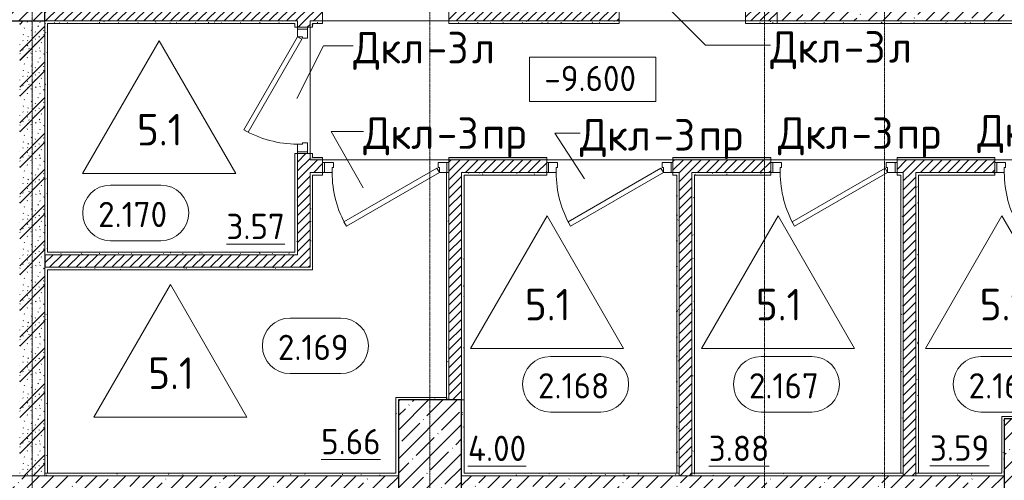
# Model space of a CAD drawing. Header units: millimetres. Extents: x -4136 to 63268, y -10605 to 130973.
# Tile 24 of 47: x 26700 to 34500, y 33664 to 37310. Entities that reach past the tile are written whole.
import ezdxf

# ---------------------------------------------------------------- set-up
doc = ezdxf.new("R2010")
doc.units = ezdxf.units.MM
doc.linetypes.add('4_ Штрихпунктир_ 10 х 2 мм', pattern=[14, 10, -2, 0, -2])
for name, color, linetype, lineweight in [('A-AREA-IDEN', 7, 'Continuous', 5), ('A-DOOR', 7, 'Continuous', 13), ('A-DOOR-FRAM', 7, 'Continuous', 13), ('A-DOOR-IDEN', 7, 'Continuous', 5), ('A-FLOR', 7, 'Continuous', 13), ('A-FLOR-IDEN', 7, 'Continuous', 5), ('A-WALL', 7, 'Continuous', 13), ('A-WALL-PATT', 7, 'Continuous', 13), ('G-ANNO-DIMS', 7, 'Continuous', 5), ('I-WALL', 7, 'Continuous', 13), ('S-COLS', 7, 'Continuous', 25), ('S-GRID', 7, 'Continuous', 5)]:
    doc.layers.add(name, color=color, linetype=linetype, lineweight=lineweight)
doc.styles.add('GOST Common_2', font='GOST_Common.ttf', dxfattribs={"height": 250})
doc.styles.add('GOST Common_3', font='GOST_Common.ttf', dxfattribs={"height": 200})
pattern_1 = [(0, (0, 0), (203.2, 50.8), [3.353, -149.047, 3.353, -149.047, -812.8]), (0, (0, 0), (203.2, 50.8), [-304.8, 3.353, -301.447, 3.353, -149.047, -355.6]), (0, (0, 0), (203.2, 50.8), [-762, 3.353, -98.247, 3.353, -250.647]), (120, (76.2, 25.4), (-145.59409, 150.57636), [3.353, -149.047, 3.353, -149.047, -812.8]), (120, (76.2, 25.4), (-145.59409, 150.57636), [-304.8, 3.353, -301.447, 3.353, -149.047, -355.6]), (120, (76.2, 25.4), (-145.59409, 150.57636), [-762, 3.353, -98.247, 3.353, -250.647]), (240, (101.6, 127), (-57.60591, -201.37636), [3.353, -149.047, 3.353, -149.047, -812.8]), (240, (101.6, 127), (-57.60591, -201.37636), [-304.8, 3.353, -301.447, 3.353, -149.047, -355.6]), (240, (101.6, 127), (-57.60591, -201.37636), [-762, 3.353, -98.247, 3.353, -250.647])]
pattern_2 = [(45, (0, 0), (-35.35534, 35.35534), [])]
pattern_3 = [(45, (0, 0), (-114.04925, 114.04925), []), (45, (114.05, 0), (-114.04925, 114.04925), [201.612, -40.322, 3.353, -36.97])]

# ---------------------------------------------------------------- blocks, each defined once
blk = doc.blocks.new('Наметкина 10_РД_АР_П_Отделка_R21_rvt-1--02_Подвал_МП_часть А')
at = {"layer": 'A-WALL-PATT', "lineweight": 5}
h = blk.add_hatch(dxfattribs=at)
h.set_pattern_fill('FP_16', color=256, style=0, pattern_type=2)
h.set_pattern_definition(pattern_1)
h.paths.add_polyline_path([(26906.8, 35450), (26920, 35450), (26920, 37300), (26900, 37300), (26900, 35450)])
h = blk.add_hatch(dxfattribs=at)
h.set_pattern_fill('FP_16', color=256, style=0, pattern_type=2)
h.set_pattern_definition(pattern_1)
h.paths.add_polyline_path([(28880, 37280), (28880, 37300), (26920, 37300), (26920, 37280), (28627.2, 37280)])
h = blk.add_hatch(dxfattribs=at)
h.set_pattern_fill('FP_16', color=256, style=0, pattern_type=2)
h.set_pattern_definition(pattern_1)
h.paths.add_polyline_path([(28900, 35470), (28900, 36250), (28880, 36250), (28880, 35470)])
h.paths.add_polyline_path([(28900, 37250), (28900, 37300), (28880, 37300), (28880, 37250)])
h = blk.add_hatch(dxfattribs=at)
h.set_pattern_fill('FP_16', color=256, style=0, pattern_type=2)
h.set_pattern_definition(pattern_1)
h.paths.add_polyline_path([(32700, 37280), (32700, 37300), (32450, 37300), (32450, 37280)])
h.paths.add_polyline_path([(29100, 37280), (29100, 37300), (29000, 37300), (29000, 37280), (29020, 37280)])
h.paths.add_polyline_path([(30347.5, 37280), (31450, 37280), (31450, 37300), (30100, 37300), (30100, 37280)])
h = blk.add_hatch(dxfattribs=at)
h.set_pattern_fill('FP_16', color=256, style=0, pattern_type=2)
h.set_pattern_definition(pattern_1)
h.paths.add_polyline_path([(35508.6, 37280), (36220, 37280), (36220, 37300), (32700, 37300), (32700, 37280), (33788.2, 37280)])
h = blk.add_hatch(dxfattribs=at)
h.set_pattern_fill('FP_16', color=256, style=0, pattern_type=2)
h.set_pattern_definition(pattern_1)
h.paths.add_polyline_path([(29020, 36220), (29020, 36250), (29000, 36250), (29000, 36220)])
h.paths.add_polyline_path([(29000, 37250), (29020, 37250), (29020, 37280), (29000, 37280)])
h = blk.add_hatch(dxfattribs=at)
h.set_pattern_fill('FP_16', color=256, style=0, pattern_type=2)
h.set_pattern_definition(pattern_1)
h.paths.add_polyline_path([(37056.3, 36200), (37280, 36200), (37280, 36220), (37050, 36220), (37050, 36200), (37054.2, 36200)])
h.paths.add_polyline_path([(33788.2, 36200), (34425, 36200), (34425, 36220), (33650, 36220), (33650, 36200)])
h.paths.add_polyline_path([(32650, 36200), (32650, 36220), (31875, 36220), (31875, 36200), (32067.9, 36200)])
h.paths.add_polyline_path([(35508.6, 36200), (36050, 36200), (36050, 36220), (35425, 36220), (35425, 36200)])
h.paths.add_polyline_path([(30347.5, 36200), (30875, 36200), (30875, 36220), (30100, 36220), (30100, 36200)])
h.paths.add_polyline_path([(29000, 36200), (29100, 36200), (29100, 36220), (29000, 36220)])
h = blk.add_hatch(dxfattribs=at)
h.set_pattern_fill('FP_16', color=256, style=0, pattern_type=2)
h.set_pattern_definition(pattern_1)
h.paths.add_polyline_path([(29020, 35350), (29020, 36080), (29000, 36080), (29000, 35350)])
h = blk.add_hatch(dxfattribs=at)
h.set_pattern_fill('FP_16', color=256, style=0, pattern_type=2)
h.set_pattern_definition(pattern_1)
h.paths.add_polyline_path([(30080, 34300), (30100, 34300), (30100, 36100), (30080, 36100), (30080, 34320)])
h = blk.add_hatch(dxfattribs=at)
h.set_pattern_fill('FP_16', color=256, style=0, pattern_type=2)
h.set_pattern_definition(pattern_1)
h.paths.add_polyline_path([(30875, 36080), (30875, 36100), (30200, 36100), (30200, 36080), (30347.5, 36080)])
h.paths.add_polyline_path([(31905, 36080), (31905, 36100), (31875, 36100), (31875, 36080)])
h = blk.add_hatch(dxfattribs=at)
h.set_pattern_fill('FP_16', color=256, style=0, pattern_type=2)
h.set_pattern_definition(pattern_1)
h.paths.add_polyline_path([(30220, 34300), (30220, 36080), (30200, 36080), (30200, 34300)])
h = blk.add_hatch(dxfattribs=at)
h.set_pattern_fill('FP_16', color=256, style=0, pattern_type=2)
h.set_pattern_definition(pattern_1)
h.paths.add_polyline_path([(31905, 33720), (31925, 33720), (31925, 36100), (31905, 36100), (31905, 36028.8)])
h = blk.add_hatch(dxfattribs=at)
h.set_pattern_fill('FP_16', color=256, style=0, pattern_type=2)
h.set_pattern_definition(pattern_1)
h.paths.add_polyline_path([(32025, 33720), (32045, 33720), (32045, 36100), (32025, 36100), (32025, 36028.8)])
h = blk.add_hatch(dxfattribs=at)
h.set_pattern_fill('FP_16', color=256, style=0, pattern_type=2)
h.set_pattern_definition(pattern_1)
h.paths.add_polyline_path([(33650, 36080), (33680, 36080), (33680, 36100), (33650, 36100)])
h.paths.add_polyline_path([(32650, 36080), (32650, 36100), (32045, 36100), (32045, 36080), (32067.9, 36080)])
h = blk.add_hatch(dxfattribs=at)
h.set_pattern_fill('FP_16', color=256, style=0, pattern_type=2)
h.set_pattern_definition(pattern_1)
h.paths.add_polyline_path([(33680, 33720), (33700, 33720), (33700, 36100), (33680, 36100), (33680, 36028.8)])
h = blk.add_hatch(dxfattribs=at)
h.set_pattern_fill('FP_16', color=256, style=0, pattern_type=2)
h.set_pattern_definition(pattern_1)
h.paths.add_polyline_path([(33800, 33720), (33820, 33720), (33820, 36100), (33800, 36100), (33800, 36028.8)])
h = blk.add_hatch(dxfattribs=at)
h.set_pattern_fill('FP_16', color=256, style=0, pattern_type=2)
h.set_pattern_definition(pattern_1)
h.paths.add_polyline_path([(35455, 36080), (35475, 36080), (35475, 36100), (35425, 36100), (35425, 36080)])
h.paths.add_polyline_path([(34425, 36080), (34425, 36100), (33820, 36100), (33820, 36080)])
h = blk.add_hatch(dxfattribs=at)
h.set_pattern_fill('FP_16', color=256, style=0, pattern_type=2)
h.set_pattern_definition(pattern_1)
h.paths.add_polyline_path([(28627.2, 35450), (28900, 35450), (28900, 35470), (26920, 35470), (26920, 35450)])
h = blk.add_hatch(dxfattribs=at)
h.set_pattern_fill('FP_16', color=256, style=0, pattern_type=2)
h.set_pattern_definition(pattern_1)
h.paths.add_polyline_path([(26900, 35330), (29020, 35330), (29020, 35350), (26900, 35350)])
h = blk.add_hatch(dxfattribs=at)
h.set_pattern_fill('FP_16', color=256, style=0, pattern_type=2)
h.set_pattern_definition(pattern_1)
h.paths.add_polyline_path([(26900, 33720), (26920, 33720), (26920, 35330), (26900, 35330)])
h = blk.add_hatch(dxfattribs=at)
h.set_pattern_fill('FP_16', color=256, style=0, pattern_type=2)
h.set_pattern_definition(pattern_1)
h.paths.add_polyline_path([(29700, 33720), (29700, 34320), (29680, 34320), (29680, 33720)])
h = blk.add_hatch(dxfattribs=at)
h.set_pattern_fill('FP_16', color=256, style=0, pattern_type=2)
h.set_pattern_definition(pattern_1)
h.paths.add_polyline_path([(30080, 34300), (30080, 34320), (29700, 34320), (29700, 34300)])
h = blk.add_hatch(dxfattribs=at)
h.set_pattern_fill('FP_16', color=256, style=0, pattern_type=2)
h.set_pattern_definition(pattern_1)
h.paths.add_polyline_path([(30220, 33700), (30220, 34300), (30200, 34300), (30200, 33700)])
h = blk.add_hatch(dxfattribs=at)
h.set_pattern_fill('FP_16', color=256, style=0, pattern_type=2)
h.set_pattern_definition(pattern_1)
h.paths.add_polyline_path([(34480, 33700), (34500, 33700), (34500, 34170), (34480, 34170), (34480, 33720)])
h = blk.add_hatch(dxfattribs=at)
h.set_pattern_fill('FP_16', color=256, style=0, pattern_type=2)
h.set_pattern_definition(pattern_1)
h.paths.add_polyline_path([(35100, 34150), (35120, 34150), (35120, 34170), (34500, 34170), (34500, 34150)])
h = blk.add_hatch(dxfattribs=at)
h.set_pattern_fill('FP_16', color=256, style=0, pattern_type=2)
h.set_pattern_definition(pattern_1)
h.paths.add_polyline_path([(29700, 33700), (29700, 33720), (26900, 33720), (26900, 33700), (28627.2, 33700)])
h = blk.add_hatch(dxfattribs=at)
h.set_pattern_fill('FP_16', color=256, style=0, pattern_type=2)
h.set_pattern_definition(pattern_1)
h.paths.add_polyline_path([(33800, 33700), (34480, 33700), (34480, 33720), (33800, 33720)])
h.paths.add_polyline_path([(30220, 33700), (31925, 33700), (31925, 33720), (30220, 33720)])
h.paths.add_polyline_path([(33700, 33700), (33700, 33720), (32025, 33720), (32025, 33700)])
at = {"layer": 'A-WALL'}
for p, q in [((26900, 37300), (26900, 35450)), ((26920, 37300), (26900, 37300)), ((28880, 37300), (26920, 37300)), ((28900, 37300), (28880, 37300)), ((28900, 37250), (28900, 37300)), ((29100, 37300), (29000, 37300)), ((29000, 37300), (29000, 37280)), ((29100, 37280), (29100, 37300)), ((31450, 37300), (30100, 37300)), ((30100, 37300), (30100, 37280)), ((31450, 37280), (31450, 37300)), ((32700, 37300), (32450, 37300)), ((32450, 37300), (32450, 37280)), ((32700, 37280), (32700, 37300)), ((36200, 37300), (32700, 37300)), ((32700, 37300), (32700, 37280)), ((26920, 35470), (26920, 37280)), ((26920, 37280), (28880, 37280)), ((28880, 37280), (28880, 37250)), ((28880, 37250), (28900, 37250)), ((29000, 37280), (29000, 37250)), ((29000, 37250), (29020, 37250)), ((29020, 37280), (29100, 37280)), ((29020, 37250), (29020, 37280)), ((30100, 37280), (31450, 37280)), ((32450, 37280), (32700, 37280)), ((32700, 37280), (36220, 37280)), ((28900, 36250), (28880, 36250)), ((28880, 36250), (28880, 35470)), ((28900, 35470), (28900, 36250)), ((29000, 36250), (29000, 36220)), ((29020, 36250), (29000, 36250)), ((29000, 36220), (29000, 36200)), ((29000, 36200), (29100, 36200)), ((29020, 36220), (29020, 36250)), ((29100, 36220), (29020, 36220)), ((29100, 36200), (29100, 36220)), ((30875, 36220), (30100, 36220)), ((30100, 36220), (30100, 36200)), ((30100, 36200), (30875, 36200)), ((30875, 36200), (30875, 36220)), ((32650, 36220), (31875, 36220)), ((31875, 36220), (31875, 36200)), ((31875, 36200), (32650, 36200)), ((32650, 36200), (32650, 36220)), ((34425, 36220), (33650, 36220)), ((33650, 36220), (33650, 36200)), ((33650, 36200), (34425, 36200)), ((34425, 36200), (34425, 36220)), ((29100, 36100), (29000, 36100)), ((29000, 36100), (29000, 36080)), ((29000, 36080), (29000, 35350)), ((29020, 36080), (29100, 36080)), ((29020, 35350), (29020, 36080)), ((29100, 36080), (29100, 36100)), ((30080, 36100), (30080, 34320)), ((30100, 36100), (30085, 36100)), ((30100, 34320), (30100, 36100)), ((30875, 36100), (30200, 36100)), ((30200, 36100), (30200, 36080)), ((30200, 36080), (30200, 34300)), ((30220, 34300), (30220, 36080)), ((30220, 36080), (30875, 36080)), ((30875, 36080), (30875, 36100)), ((31905, 36100), (31875, 36100)), ((31875, 36100), (31875, 36080)), ((31875, 36080), (31905, 36080)), ((31925, 36100), (31905, 36100)), ((31905, 36080), (31905, 33720)), ((31925, 33720), (31925, 36100)), ((32025, 36100), (32025, 33720)), ((32045, 36100), (32025, 36100)), ((32650, 36100), (32045, 36100)), ((32045, 33720), (32045, 36080)), ((32045, 36080), (32650, 36080)), ((32650, 36080), (32650, 36100)), ((33680, 36100), (33650, 36100)), ((33650, 36100), (33650, 36080)), ((33650, 36080), (33680, 36080)), ((33700, 36100), (33680, 36100)), ((33680, 36080), (33680, 33720)), ((33700, 33720), (33700, 36100)), ((33820, 36100), (33800, 36100)), ((33800, 36100), (33800, 33720)), ((34425, 36100), (33820, 36100)), ((33820, 33720), (33820, 36080)), ((33820, 36080), (34425, 36080)), ((34425, 36080), (34425, 36100)), ((26900, 35450), (26920, 35450)), ((28880, 35470), (26920, 35470)), ((26920, 35450), (28900, 35450)), ((28900, 35450), (28900, 35470)), ((29000, 35350), (26900, 35350)), ((26900, 35350), (26900, 35330)), ((29020, 35330), (29020, 35350)), ((26900, 35330), (26900, 33720)), ((26920, 35330), (29020, 35330)), ((26920, 33720), (26920, 35330)), ((29700, 34320), (29680, 34320)), ((29680, 34320), (29680, 33720)), ((30080, 34320), (29700, 34320)), ((30100, 34300), (30100, 34320)), ((30220, 34300), (30200, 34300)), ((30200, 34300), (30220, 34300)), ((30220, 33720), (30220, 34300)), ((34500, 34170), (34480, 34170)), ((34480, 34170), (34480, 33720)), ((35120, 34170), (34500, 34170)), ((26900, 33720), (26920, 33720)), ((29680, 33720), (26900, 33720)), ((26900, 33720), (26900, 33700)), ((26900, 33700), (29700, 33700)), ((30200, 33700), (30220, 33700)), ((31925, 33720), (30220, 33720)), ((30220, 33700), (31925, 33700)), ((31905, 33720), (31925, 33720)), ((31925, 33700), (31925, 33720)), ((33700, 33720), (32025, 33720)), ((32025, 33720), (32025, 33700)), ((32025, 33720), (32045, 33720)), ((32025, 33700), (33700, 33700)), ((33680, 33720), (33700, 33720)), ((33700, 33700), (33700, 33720)), ((34480, 33720), (33800, 33720)), ((33800, 33720), (33800, 33700)), ((33800, 33720), (33820, 33720)), ((33800, 33700), (34480, 33700)), ((34480, 33700), (34500, 33700))]:
    blk.add_line(p, q, dxfattribs=at)
at = {"layer": 'A-WALL', "lineweight": 25}
blk.add_line((30080, 34320), (30080, 34300), dxfattribs=at)
blk = doc.blocks.new('АР_Дверь однопольная - 1000х2100h_850__Кладовая-4711845--02_Подвал_МП_часть А')
at = {"layer": 'A-DOOR'}
for p, q in [((-311.1, 475), (-331.1, 440.4)), ((425, 50), (-311.1, 475)), ((-331.1, 440.4), (405, 15.4)), ((405, 15.4), (425, 50))]:
    blk.add_line(p, q, dxfattribs=at)
at = {"layer": 'A-DOOR', "lineweight": 5}
blk.add_arc((425, 50), 850, 150, 180, dxfattribs=at)
at = {"layer": 'A-DOOR-FRAM'}
for p, q in [((-485, 50), (-500, 50)), ((-425, 50), (-485, 50)), ((-485, 50), (-485, -30)), ((-425, 10), (-425, 50)), ((-415, 10), (-425, 10)), ((-415, -30), (-415, 10)), ((425, 10), (415, 10)), ((415, 10), (415, -30)), ((485, 50), (425, 50)), ((425, 50), (425, 10)), ((485, -30), (485, 50)), ((485, 50), (500, 50)), ((-485, -30), (-500, -30)), ((-485, -30), (-415, -30)), ((415, -30), (485, -30)), ((485, -30), (500, -30))]:
    blk.add_line(p, q, dxfattribs=at)
blk = doc.blocks.new('АР_Дверь однопольная - 1000х2100h_850__Кладовая-4627048--02_Подвал_МП_часть А')
at = {"layer": 'A-DOOR'}
for p, q in [((311.1, 475), (-425, 50)), ((331.1, 440.4), (311.1, 475)), ((-405, 15.4), (331.1, 440.4)), ((-425, 50), (-405, 15.4))]:
    blk.add_line(p, q, dxfattribs=at)
at = {"layer": 'A-DOOR', "lineweight": 5}
blk.add_arc((-425, 50), 850, 360, 30, dxfattribs=at)
at = {"layer": 'A-DOOR-FRAM'}
for p, q in [((-485, 50), (-500, 50)), ((-425, 50), (-485, 50)), ((-485, 50), (-485, -30)), ((-425, 10), (-425, 50)), ((-415, 10), (-425, 10)), ((-415, -30), (-415, 10)), ((425, 10), (415, 10)), ((415, 10), (415, -30)), ((485, 50), (425, 50)), ((425, 50), (425, 10)), ((485, -30), (485, 50)), ((485, 50), (500, 50)), ((-485, -30), (-500, -30)), ((-485, -30), (-415, -30)), ((415, -30), (485, -30)), ((485, -30), (500, -30))]:
    blk.add_line(p, q, dxfattribs=at)
blk = doc.blocks.new('КР_Колонна_ЖБ_Прямоугольная - 500x1000h_B40-V1--02_Подвал_МП_часть А')
at = {"layer": 'S-COLS', "lineweight": 5}
h = blk.add_hatch(dxfattribs=at)
h.set_pattern_fill('FP_5', color=256, style=0, pattern_type=2)
h.set_pattern_definition([(45, (-29950, -33800), (-114.04925, 114.04925), []), (45, (-29835.95, -33800), (-114.04925, 114.04925), [201.613, -40.323, 3.353, -36.97])])
h.paths.add_polyline_path([(250, -500), (250, 500), (-250, 500), (-250, -500)])
at = {"layer": 'S-COLS'}
for p, q in [((250, 500), (-250, 500)), ((-250, 500), (-250, -500)), ((250, -500), (250, 500)), ((-250, -500), (250, -500))]:
    blk.add_line(p, q, dxfattribs=at)
blk = doc.blocks.new('КР_Колонна_ЖБ_Прямоугольная - 600x850h_B40-V5--02_Подвал_МП_часть А')
at = {"layer": 'S-COLS', "lineweight": 5}
h = blk.add_hatch(dxfattribs=at)
h.set_pattern_fill('FP_10', color=256, style=0, pattern_type=2)
h.set_pattern_definition([(225, (34800, 33725), (114.04925, -114.04925), []), (225, (34685.95, 33725), (114.04925, -114.04925), [201.612, -40.322, 3.353, -36.97])])
h.paths.add_polyline_path([(300, 425), (-300, 425), (-300, -425), (300, -425)])
at = {"layer": 'S-COLS'}
for p, q in [((300, 425), (-300, 425)), ((-300, 425), (-300, -425)), ((300, -425), (300, 425)), ((-300, -425), (300, -425))]:
    blk.add_line(p, q, dxfattribs=at)
blk = doc.blocks.new('Марка помещения _Номер_ - 2 мм-68851--02_Подвал_МП_часть А')
at = {"layer": 'A-AREA-IDEN'}
for p, q in [((-2.027, 2.21), (1.973, 2.21)), ((-2.027, -2.19), (1.973, -2.19))]:
    blk.add_line(p, q, dxfattribs=at)
for centre, start, end in [((-2.027, 0.01), 90, 270), ((1.973, 0.01), 270, 90)]:
    blk.add_arc(centre, 2.2, start, end, dxfattribs=at)
blk = doc.blocks.new('Высотные отметки - Frame_2-749557--02_Подвал_МП_часть А')
at = {"layer": 'G-ANNO-DIMS'}
for p, q in [((-5, 3.5), (-5, 0)), ((5, 3.5), (-5, 3.5)), ((5, 0), (5, 3.5)), ((-5, 0), (5, 0))]:
    blk.add_line(p, q, dxfattribs=at)
blk = doc.blocks.new('Марка полов - Марка полов-4106608--02_Подвал_МП_часть А')
at = {"layer": 'A-FLOR-IDEN'}
for p, q in [((0, 7), (-6.062, -3.5)), ((6.062, -3.5), (0, 7)), ((-6.062, -3.5), (6.062, -3.5))]:
    blk.add_line(p, q, dxfattribs=at)

msp = doc.modelspace()

# ---------------------------------------------------------------- hatches: boundary and pattern name
at = {"layer": 'A-WALL-PATT', "lineweight": 5}
h = msp.add_hatch(dxfattribs=at)
h.set_pattern_fill('FP_3', color=256, style=0, pattern_type=2)
h.set_pattern_definition(pattern_3)
h.paths.add_polyline_path([(32928.042005, 37300), (36200, 37300), (36200, 37700), (32700, 37700), (32700, 37300)])
h = msp.add_hatch(dxfattribs=at)
h.set_pattern_fill('FP_2', color=256, style=0, pattern_type=2)
h.set_pattern_definition(pattern_2)
h.paths.add_polyline_path([(31207.68772, 37300), (31450, 37300), (31450, 37400), (30100, 37400), (30100, 37300), (30347.510578, 37300)])
h.paths.add_polyline_path([(32700, 37300), (32700, 37400), (32450, 37400), (32450, 37300)])
h.paths.add_polyline_path([(28900, 37300), (29100, 37300), (29100, 37400), (26900, 37400), (26900, 37300), (28627.156293, 37300)])
h = msp.add_hatch(dxfattribs=at)
h.set_pattern_fill('FP_1', color=256, style=0, pattern_type=2)
h.set_pattern_definition([(135, (150.28, 188.64), (-282.8427, 3e-14), [5, -395]), (135, (174.9, 237.36), (-282.8427, 3e-14), [5, -395]), (135, (211.96, 236.53), (-282.8427, 3e-14), [5, -395]), (135, (114.96, 223.96), (-282.8427, 3e-14), [5, -395]), (135, (77.54, 223.96), (-282.8427, 3e-14), [5, -395]), (135, (57.44, 184.52), (-282.8427, 3e-14), [5, -395]), (135, (66.21, 142.9), (-282.8427, 3e-14), [5, -395]), (135, (107.33, 161), (-282.8427, 3e-14), [5, -395]), (135, (99.08, 130.94), (-282.8427, 3e-14), [5, -395]), (135, (22.6, 136.46), (-282.8427, 3e-14), [5, -395]), (135, (21.16, 168.08), (-282.8427, 3e-14), [5, -395]), (135, (46.13, 96.12), (-282.8427, 3e-14), [5, -395]), (135, (3.54, 74.6), (-282.8427, 3e-14), [5, -395]), (135, (40.3, 47.56), (-282.8427, 3e-14), [5, -395]), (135, (39.77, 18.47), (-282.8427, 3e-14), [5, -395]), (135, (76.94, 37.28), (-282.8427, 3e-14), [5, -395]), (135, (114.18, 62.4), (-282.8427, 3e-14), [5, -395]), (135, (139.87, 90.2), (-282.8427, 3e-14), [5, -395]), (135, (141.44, 15.82), (-282.8427, 3e-14), [5, -395]), (135, (188.69, 26.73), (-282.8427, 3e-14), [5, -395]), (135, (176.14, 51.36), (-282.8427, 3e-14), [5, -395]), (135, (177.03, 0), (-282.8427, 3e-14), [5, -395]), (135, (276.61, 8.22), (-282.8427, 3e-14), [5, -395]), (135, (271.19, 31.72), (-282.8427, 3e-14), [5, -395]), (135, (268.29, 119.65), (-282.8427, 3e-14), [5, -395]), (135, (237.92, 101.95), (-282.8427, 3e-14), [5, -395]), (135, (237.92, 158.27), (-282.8427, 3e-14), [5, -395]), (135, (260.4, 204.35), (-282.8427, 3e-14), [5, -395]), (135, (275.54, 235.4), (-282.8427, 3e-14), [5, -395]), (135, (117.62, 268.96), (-282.8427, 3e-14), [5, -395]), (135, (203.62, 273.83), (-282.8427, 3e-14), [5, -395]), (135, (47.24, 279.3), (-282.8427, 3e-14), [5, -395]), (135, (23.2, 266.16), (-282.8427, 3e-14), [5, -395]), (135, (42.78, 232.52), (-282.8427, 3e-14), [5, -395]), (135, (177.76, 90.57), (-282.8427, 3e-14), [5, -395]), (135, (181.12, 121.8), (-282.8427, 3e-14), [5, -395]), (135, (206.73, 172.06), (-282.8427, 3e-14), [5, -395]), (135, (143.14, 136.62), (-282.8427, 3e-14), [5, -395]), (135, (211.51, 131.86), (-282.8427, 3e-14), [5, -395]), (135, (81.47, 95.1), (-282.8427, 3e-14), [5, -395]), (135, (235.13, 60.46), (-282.8427, 3e-14), [5, -395]), (135, (242.24, 4.89), (-282.8427, 3e-14), [5, -395]), (45, (0, 106.07), (-282.8427, 0), []), (45, (106.07, 0), (-282.8427, 0), []), (45, (176.78, 0), (-282.8427, 0), []), (45, (0, 176.78), (-282.8427, 0), [])])
h.paths.add_polyline_path([(26700, 33700), (26900, 33700), (26900, 37300), (26700, 37300), (26700, 36028.84117)])
h = msp.add_hatch(dxfattribs=at)
h.set_pattern_fill('FP_2', color=256, style=0, pattern_type=2)
h.set_pattern_definition(pattern_2)
h.paths.add_polyline_path([(29000, 35450), (29000, 36250), (28900, 36250), (28900, 35450)])
h.paths.add_polyline_path([(29000, 37250), (29000, 37300), (28900, 37300), (28900, 37250)])
h = msp.add_hatch(dxfattribs=at)
h.set_pattern_fill('FP_2', color=256, style=0, pattern_type=2)
h.set_pattern_definition(pattern_2)
h.paths.add_polyline_path([(35575, 36100), (36050, 36100), (36050, 36200), (35425, 36200), (35425, 36100), (35508.573433, 36100)])
h.paths.add_polyline_path([(37228.927718, 36100), (37300, 36100), (37300, 36200), (37095.7, 36200), (37095.7, 36196.4), (37094.528427, 36193.571573), (37091.7, 36192.4), (37061.2, 36192.4), (37056.250253, 36190.349747), (37054.2, 36185.4), (37054.2, 36114.6), (37056.250253, 36109.650253), (37061.2, 36107.6), (37091.7, 36107.6), (37094.528427, 36106.428427), (37095.7, 36103.6), (37095.7, 36100)])
h.paths.add_polyline_path([(33788.219148, 36100), (34425, 36100), (34425, 36200), (33650, 36200), (33650, 36100), (33700, 36100)])
h.paths.add_polyline_path([(30200, 36100), (30875, 36100), (30875, 36200), (30100, 36200), (30100, 36100)])
h.paths.add_polyline_path([(29100, 36100), (29100, 36200), (29000, 36200), (29000, 36100)])
h.paths.add_polyline_path([(32650, 36100), (32650, 36200), (31875, 36200), (31875, 36100), (32067.864863, 36100)])
h = msp.add_hatch(dxfattribs=at)
h.set_pattern_fill('FP_2', color=256, style=0, pattern_type=2)
h.set_pattern_definition(pattern_2)
h.paths.add_polyline_path([(30200, 34300), (30200, 36100), (30100, 36100), (30100, 34300)])
h = msp.add_hatch(dxfattribs=at)
h.set_pattern_fill('FP_2', color=256, style=0, pattern_type=2)
h.set_pattern_definition(pattern_2)
h.paths.add_polyline_path([(32025, 33700), (32025, 36100), (31925, 36100), (31925, 33700)])
h = msp.add_hatch(dxfattribs=at)
h.set_pattern_fill('FP_2', color=256, style=0, pattern_type=2)
h.set_pattern_definition(pattern_2)
h.paths.add_polyline_path([(33800, 33700), (33800, 36100), (33700, 36100), (33700, 33700), (33788.219148, 33700)])
h = msp.add_hatch(dxfattribs=at)
h.set_pattern_fill('FP_2', color=256, style=0, pattern_type=2)
h.set_pattern_definition(pattern_2)
h.paths.add_polyline_path([(29000, 35350), (29000, 35450), (26900, 35450), (26900, 35350), (28627.156293, 35350)])
h = msp.add_hatch(dxfattribs=at)
h.set_pattern_fill('FP_3', color=256, style=0, pattern_type=2)
h.set_pattern_definition(pattern_3)
h.paths.add_polyline_path([(29700, 33300), (29700, 33700), (25200, 33700), (25200, 33300), (28627.156293, 33300)])
h = msp.add_hatch(dxfattribs=at)
h.set_pattern_fill('FP_3', color=256, style=0, pattern_type=2)
h.set_pattern_definition(pattern_3)
h.paths.add_polyline_path([(34500, 33300), (34500, 33700), (30200, 33700), (30200, 33300), (33788.219148, 33300)])
at = {"layer": 'S-COLS', "lineweight": 5}
h = msp.add_hatch(dxfattribs=at)
h.set_pattern_fill('FP_3', color=256, style=0, pattern_type=2)
h.set_pattern_definition(pattern_3)
h.paths.add_polyline_path([(26900, 37300), (26900, 37700), (24500, 37700), (24500, 37300), (25186.447723, 37300)])

# ---------------------------------------------------------------- linework, layer by layer
at = {"layer": 'A-DOOR-IDEN'}
for p, q in [((31865.704531, 37375.095995), (32133.226868, 37108.104807)), ((28894.61175, 36685.642917), (29106.217783, 37102.943464)), ((29106.217783, 37102.943464), (29342.766538, 37102.943464)), ((32133.226868, 37108.104807), (32646.933092, 37108.104807)), ((29167.953706, 36426.094803), (29422.645964, 36426.094803)), ((29420.77331, 35978.046336), (29167.953706, 36426.094803)), ((30939.305547, 36412.663988), (31138.832634, 36412.663988)), ((31174.286821, 36050.620344), (30939.305547, 36412.663988))]:
    msp.add_line(p, q, dxfattribs=at)
at = {"layer": 'A-FLOR'}
for p, q in [((30100, 37300), (29100, 37300)), ((29100, 37300), (30100, 37300)), ((32450, 37300), (31450, 37300)), ((31450, 37300), (32450, 37300)), ((29000, 37250), (29000, 36250)), ((29100, 36200), (30100, 36200)), ((30875, 36200), (31875, 36200)), ((32650, 36200), (33650, 36200)), ((34425, 36200), (35425, 36200))]:
    msp.add_line(p, q, dxfattribs=at)
at = {"layer": 'A-WALL'}
for p, q in [((32700, 37700), (32700, 37300)), ((32700, 37300), (36200, 37300)), ((29700, 33700), (25200, 33700)), ((34500, 33700), (30200, 33700))]:
    msp.add_line(p, q, dxfattribs=at)
at = {"layer": 'A-WALL', "lineweight": 25}
msp.add_line((26900, 35450), (26900, 35350), dxfattribs=at)
at = {"layer": 'I-WALL'}
for p, q in [((30100, 39115), (30100, 37300)), ((26900, 37400), (26900, 37300)), ((29100, 37300), (29100, 37400)), ((31450, 37300), (31450, 37400)), ((32450, 37400), (32450, 37300)), ((26900, 37300), (26700, 37300)), ((26900, 35450), (26900, 37300)), ((26900, 37300), (28900, 37300)), ((28900, 37300), (28900, 37250)), ((29000, 37300), (29100, 37300)), ((29000, 37250), (29000, 37300)), ((30100, 37300), (31450, 37300)), ((32450, 37300), (32700, 37300)), ((32700, 37300), (32700, 37300)), ((28900, 37250), (29000, 37250)), ((28900, 36250), (28900, 35450)), ((29000, 36250), (28900, 36250)), ((29000, 36200), (29000, 36250)), ((29100, 36200), (29000, 36200)), ((29100, 36100), (29100, 36200)), ((30100, 36200), (30100, 34300)), ((30875, 36200), (30100, 36200)), ((30875, 36100), (30875, 36200)), ((32650, 36200), (31875, 36200)), ((31875, 36200), (31875, 36100)), ((32650, 36100), (32650, 36200)), ((34425, 36200), (33650, 36200)), ((33650, 36200), (33650, 36100)), ((34425, 36100), (34425, 36200)), ((29000, 36100), (29100, 36100)), ((29000, 35350), (29000, 36100)), ((30200, 34300), (30200, 36100)), ((30200, 36100), (30875, 36100)), ((31875, 36100), (31925, 36100)), ((31925, 36100), (31925, 33700)), ((32025, 33700), (32025, 36100)), ((32025, 36100), (32650, 36100)), ((33650, 36100), (33700, 36100)), ((33700, 36100), (33700, 33700)), ((33800, 33700), (33800, 36100)), ((33800, 36100), (34425, 36100)), ((28900, 35450), (26900, 35450)), ((26900, 33700), (26900, 35350)), ((26900, 35350), (29000, 35350))]:
    msp.add_line(p, q, dxfattribs=at)
at = {"layer": 'S-COLS'}
for p, q in [((26900, 37300), (26900, 37700)), ((24500, 37300), (26900, 37300))]:
    msp.add_line(p, q, dxfattribs=at)
at = {"layer": 'S-GRID', "linetype": '4_ Штрихпунктир_ 10 х 2 мм'}
for p, q in [((26800, 30441.966891), (26800, 128906.889941)), ((33550, 31375.395721), (33550, 101400)), ((32600, 31375.395721), (32600, 80104.964717)), ((29950, 31375.395721), (29950, 60921.15283))]:
    msp.add_line(p, q, dxfattribs=at)

# ---------------------------------------------------------------- block references
at = {"lineweight": 5}
msp.add_blockref('Наметкина 10_РД_АР_П_Отделка_R21_rvt-1--02_Подвал_МП_часть А', (0, 0), dxfattribs=at)
at = {"layer": 'A-AREA-IDEN', "xscale": 99.99999999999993, "yscale": 99.99999999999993, "zscale": 99.99999999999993}
for p in [(27621.852168, 35779.469817), (29045.576196, 34727.336611), (31106.584833, 34423.152558), (32777.074151, 34423.152558), (34517.951492, 34423.152558)]:
    msp.add_blockref('Марка помещения _Номер_ - 2 мм-68851--02_Подвал_МП_часть А', p, dxfattribs=at)
at = {"layer": 'A-DOOR'}
for name, p, rotation in [('АР_Дверь однопольная - 1000х2100h_850__Кладовая-4711845--02_Подвал_МП_часть А', (28950, 36750), 90), ('АР_Дверь однопольная - 1000х2100h_850__Кладовая-4627048--02_Подвал_МП_часть А', (29600, 36150), 180), ('АР_Дверь однопольная - 1000х2100h_850__Кладовая-4627048--02_Подвал_МП_часть А', (31375, 36150), 180), ('АР_Дверь однопольная - 1000х2100h_850__Кладовая-4627048--02_Подвал_МП_часть А', (33150, 36150), 180), ('АР_Дверь однопольная - 1000х2100h_850__Кладовая-4627048--02_Подвал_МП_часть А', (34925, 36150), 180)]:
    msp.add_blockref(name, p, dxfattribs=dict(at, rotation=rotation))
at = {"layer": 'A-FLOR-IDEN', "xscale": 99.99999999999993, "yscale": 99.99999999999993, "zscale": 99.99999999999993}
for p in [(27805.045491, 36442.402543), (30878.028384, 35057.695196), (32707.943271, 35057.695196), (34481.285331, 35057.695196), (27893.782217, 34514.563529)]:
    msp.add_blockref('Марка полов - Марка полов-4106608--02_Подвал_МП_часть А', p, dxfattribs=at)
at = {"layer": 'G-ANNO-DIMS', "xscale": 99.99999999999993, "yscale": 99.99999999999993, "zscale": 99.99999999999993}
msp.add_blockref('Высотные отметки - Frame_2-749557--02_Подвал_МП_часть А', (31238.475556, 36663.741056), dxfattribs=at)
at = {"layer": 'S-COLS'}
msp.add_blockref('КР_Колонна_ЖБ_Прямоугольная - 500x1000h_B40-V1--02_Подвал_МП_часть А', (29950, 33800), dxfattribs=at)
at = {"layer": 'S-COLS', "rotation": 180}
msp.add_blockref('КР_Колонна_ЖБ_Прямоугольная - 600x850h_B40-V5--02_Подвал_МП_часть А', (34800, 33725), dxfattribs=at)

# ---------------------------------------------------------------- texts
at = {"layer": 'A-AREA-IDEN', "char_height": 200, "attachment_point": 1, "style": 'GOST Common_3'}
for s, insert, width in [('2.170', (27321.337972, 35868.212999), 721.51875), ('\\L3.57', (28337.548565, 35773.36845), 593.24875), ('2.169', (28745.062, 34816.079793), 721.51875), ('2.168', (30806.070637, 34511.89574), 721.51875), ('2.167', (32476.559955, 34511.89574), 721.51875), ('2.166', (34217.437296, 34511.89574), 721.51875), ('\\L5.66', (29087.691611, 34069.706933), 601.265625), ('\\L4.00', (30250.764516, 34016.757154), 625.31625), ('\\L3.88', (32159.475286, 34016.757154), 593.24875), ('\\L3.59', (33910.869438, 34019.243958), 593.24875)]:
    msp.add_mtext(s, dxfattribs=dict(at, insert=insert, width=width))
at = {"layer": 'A-DOOR-IDEN', "char_height": 250, "attachment_point": 1, "style": 'GOST Common_2'}
for s, insert, width in [('Дкл', (29342.766538, 37213.870547), 705.485), ('-3', (29924.849871, 37213.870547), 432.91125), ('Дкл', (32646.933092, 37219.031891), 705.485), ('-3', (33229.016425, 37219.031891), 432.91125), ('\\fGOST Common|b0|i0|c204|p34|;л', (30282.037371, 37213.870547), 216.455625), ('\\fGOST Common|b0|i0|c204|p34|;л', (33586.203925, 37219.031891), 216.455625), ('Дкл', (29422.645964, 36537.021887), 705.485), ('-3', (30004.729297, 36537.021887), 432.91125), ('Дкл', (31138.832634, 36523.591071), 705.485), ('-3', (31720.915967, 36523.591071), 432.91125), ('Дкл', (32707.728933, 36537.021887), 705.485), ('-3', (33289.812266, 36537.021887), 432.91125), ('Дкл', (34286.95379, 36555.144988), 705.485), ('пр', (30361.916797, 36537.021887), 432.91125), ('пр', (32078.103467, 36523.591071), 432.91125), ('пр', (33646.999766, 36537.021887), 432.91125)]:
    msp.add_mtext(s, dxfattribs=dict(at, insert=insert, width=width))
at = {"layer": 'A-FLOR-IDEN', "char_height": 250, "width": 456.961875, "attachment_point": 1, "style": 'GOST Common_2'}
for insert in [(27628.669208, 36564.464215), (30701.652101, 35179.756868), (32531.566988, 35179.756868), (34304.909048, 35179.756868), (27717.405934, 34636.625201)]:
    msp.add_mtext('5.1', dxfattribs=dict(at, insert=insert))
at = {"layer": 'G-ANNO-DIMS', "insert": (30856.319029, 36945.106717), "char_height": 200, "width": 917.17566319, "attachment_point": 1, "line_spacing_factor": 1.022761, "style": 'GOST Common_3'}
msp.add_mtext('-9.600', dxfattribs=at)

doc.saveas('drawing.dxf')
